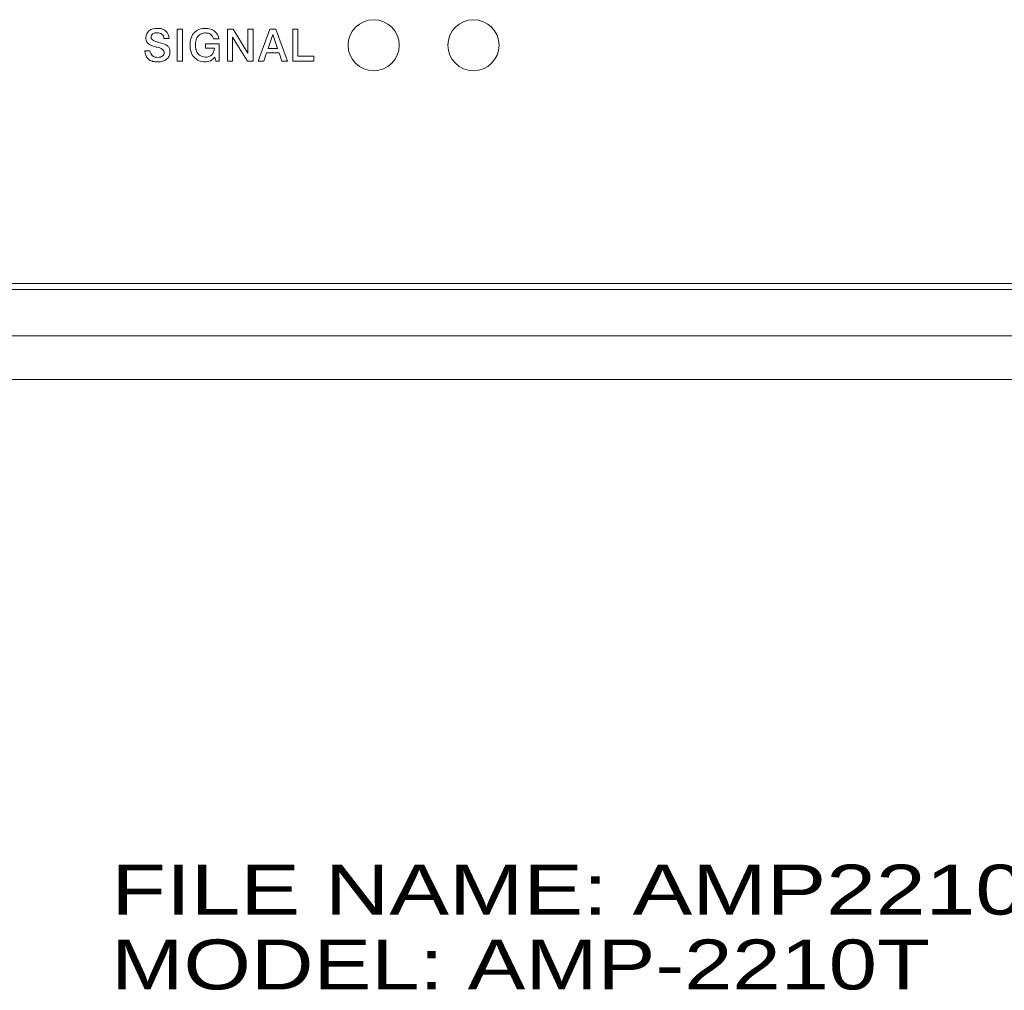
# Model space of a CAD drawing. Header units: inches. Extents: x 0 to 54.8, y -1.5 to 18.4.
# Tile 6 of 43: x 7.4 to 9.9, y -1.5 to 0.9. Entities that reach past the tile are written whole.
import ezdxf
from ezdxf.enums import TextEntityAlignment as Align

# ---------------------------------------------------------------- set-up
doc = ezdxf.new("R2010")
doc.units = ezdxf.units.IN
doc.header["$MEASUREMENT"] = 0
doc.layers.get('0').update_dxf_attribs({"color": 8})
doc.layers.add('SCREEN', color=5, linetype='Continuous')
doc.layers.add('TEXT', color=1, linetype='Continuous')

msp = doc.modelspace()

# ---------------------------------------------------------------- linework, layer by layer
at = {"lineweight": 5}
for points in [[(8.364, 0.837), (8.364, 0.8723), (8.3353, 0.901), (8.3, 0.901), (8.3, 0.901), (8.2647, 0.901), (8.236, 0.8723), (8.236, 0.837), (8.236, 0.837), (8.236, 0.8017), (8.2647, 0.773), (8.3, 0.773), (8.3, 0.773), (8.3353, 0.773), (8.364, 0.8017), (8.364, 0.837)], [(8.614, 0.837), (8.614, 0.8723), (8.5853, 0.901), (8.55, 0.901), (8.55, 0.901), (8.5147, 0.901), (8.486, 0.8723), (8.486, 0.837), (8.486, 0.837), (8.486, 0.8017), (8.5147, 0.773), (8.55, 0.773), (8.55, 0.773), (8.5853, 0.773), (8.614, 0.8017), (8.614, 0.837)]]:
    msp.add_open_spline(points, degree=3, knots=[0, 0, 0, 0, 0.25, 0.25, 0.25, 0.25, 0.5, 0.5, 0.5, 0.5, 0.75, 0.75, 0.75, 0.75, 1, 1, 1, 1], dxfattribs=at)
for points in [[(18.14, 0.225), (18.14, 0.225), (0.86, 0.225), (0.86, 0.225)], [(0.875, 0.24), (0.875, 0.24), (18.125, 0.24), (18.125, 0.24)], [(18.14, 0.109), (18.14, 0.109), (0.86, 0.109), (0.86, 0.109)], [(18.14, 0), (18.14, 0), (0.86, 0), (0.86, 0)]]:
    msp.add_open_spline(points, degree=3, dxfattribs=at)
at = {"layer": 'SCREEN', "lineweight": 5}
for points, knots in [([(7.7536, 0.833), (7.7469, 0.8347), (7.7395, 0.8369), (7.7347, 0.8419), (7.7347, 0.8419), (7.7329, 0.8438), (7.7315, 0.846), (7.7306, 0.8484), (7.7306, 0.8484), (7.7295, 0.851), (7.729, 0.8539), (7.7292, 0.8568), (7.7292, 0.8568), (7.7295, 0.8629), (7.7326, 0.8691), (7.7373, 0.873), (7.7373, 0.873), (7.743, 0.8779), (7.7512, 0.8793), (7.7588, 0.8793), (7.7588, 0.8793), (7.7624, 0.8793), (7.7659, 0.8789), (7.7693, 0.8779)], [0, 0, 0, 0, 0.166667, 0.166667, 0.166667, 0.166667, 0.333333, 0.333333, 0.333333, 0.333333, 0.5, 0.5, 0.5, 0.5, 0.666667, 0.666667, 0.666667, 0.666667, 0.833333, 0.833333, 0.833333, 0.833333, 1, 1, 1, 1]), ([(7.7749, 0.8538), (7.7747, 0.8578), (7.7728, 0.8619), (7.7698, 0.8645), (7.7698, 0.8645), (7.7665, 0.8673), (7.7619, 0.8683), (7.7573, 0.8683), (7.7573, 0.8683), (7.7534, 0.8683), (7.7496, 0.8676), (7.7466, 0.8653), (7.7466, 0.8653), (7.7444, 0.8635), (7.7426, 0.8606), (7.7425, 0.8577), (7.7425, 0.8577), (7.7425, 0.8573), (7.7425, 0.8568), (7.7426, 0.8563)], [0, 0, 0, 0, 0.2, 0.2, 0.2, 0.2, 0.4, 0.4, 0.4, 0.4, 0.6, 0.6, 0.6, 0.6, 0.8, 0.8, 0.8, 0.8, 1, 1, 1, 1]), ([(7.7693, 0.8779), (7.7698, 0.8778), (7.7702, 0.8777), (7.7706, 0.8776), (7.7706, 0.8776), (7.7739, 0.8765), (7.7771, 0.8748), (7.7797, 0.8724), (7.7797, 0.8724), (7.7847, 0.8678), (7.7875, 0.8606), (7.7876, 0.8539)], [0, 0, 0, 0, 0.333333, 0.333333, 0.333333, 0.333333, 0.666667, 0.666667, 0.666667, 0.666667, 1, 1, 1, 1]), ([(7.9023, 0.8074), (7.8995, 0.8036), (7.8957, 0.8004), (7.8915, 0.7983), (7.8915, 0.7983), (7.8871, 0.7961), (7.8822, 0.7951), (7.8772, 0.7952), (7.8772, 0.7952), (7.8672, 0.7953), (7.857, 0.7995), (7.8503, 0.8068), (7.8503, 0.8068), (7.8468, 0.8106), (7.8443, 0.8153), (7.8426, 0.8202), (7.8426, 0.8202), (7.8408, 0.8256), (7.8401, 0.8314), (7.8401, 0.8372), (7.8401, 0.8372), (7.84, 0.8431), (7.8408, 0.8489), (7.8426, 0.8545), (7.8426, 0.8545), (7.844, 0.8583), (7.8458, 0.8619), (7.8482, 0.8652)], [0, 0, 0, 0, 0.142857, 0.142857, 0.142857, 0.142857, 0.285714, 0.285714, 0.285714, 0.285714, 0.428571, 0.428571, 0.428571, 0.428571, 0.571429, 0.571429, 0.571429, 0.571429, 0.714286, 0.714286, 0.714286, 0.714286, 0.857143, 0.857143, 0.857143, 0.857143, 1, 1, 1, 1]), ([(7.8482, 0.8652), (7.8489, 0.8661), (7.8496, 0.867), (7.8504, 0.8678), (7.8504, 0.8678), (7.8538, 0.8715), (7.8579, 0.8745), (7.8625, 0.8764), (7.8625, 0.8764), (7.8674, 0.8785), (7.8728, 0.8793), (7.8781, 0.8793), (7.8781, 0.8793), (7.8825, 0.8793), (7.8869, 0.8788), (7.8912, 0.8775), (7.8912, 0.8775), (7.8949, 0.8764), (7.8985, 0.8747), (7.9016, 0.8723), (7.9016, 0.8723), (7.9074, 0.8676), (7.9114, 0.8601), (7.9124, 0.8527)], [0, 0, 0, 0, 0.166667, 0.166667, 0.166667, 0.166667, 0.333333, 0.333333, 0.333333, 0.333333, 0.5, 0.5, 0.5, 0.5, 0.666667, 0.666667, 0.666667, 0.666667, 0.833333, 0.833333, 0.833333, 0.833333, 1, 1, 1, 1]), ([(7.8992, 0.8527), (7.8983, 0.857), (7.8958, 0.8612), (7.8923, 0.8639), (7.8923, 0.8639), (7.8886, 0.8667), (7.8837, 0.8678), (7.8789, 0.8678), (7.8789, 0.8678), (7.8752, 0.8679), (7.8716, 0.8673), (7.8683, 0.8659), (7.8683, 0.8659), (7.8653, 0.8645), (7.8625, 0.8624), (7.8603, 0.8599), (7.8603, 0.8599), (7.858, 0.8571), (7.8564, 0.8538), (7.8554, 0.8503), (7.8554, 0.8503), (7.8541, 0.8462), (7.8537, 0.8418), (7.8537, 0.8375), (7.8537, 0.8375), (7.8537, 0.8337), (7.8541, 0.8299), (7.855, 0.8262)], [0, 0, 0, 0, 0.142857, 0.142857, 0.142857, 0.142857, 0.285714, 0.285714, 0.285714, 0.285714, 0.428571, 0.428571, 0.428571, 0.428571, 0.571429, 0.571429, 0.571429, 0.571429, 0.714286, 0.714286, 0.714286, 0.714286, 0.857143, 0.857143, 0.857143, 0.857143, 1, 1, 1, 1]), ([(7.7426, 0.8563), (7.7427, 0.8554), (7.743, 0.8544), (7.7434, 0.8536), (7.7434, 0.8536), (7.7441, 0.8523), (7.745, 0.8512), (7.7461, 0.8503), (7.7461, 0.8503), (7.7478, 0.8489), (7.7498, 0.8481), (7.7518, 0.8474), (7.7518, 0.8474), (7.7549, 0.8462), (7.7582, 0.8453), (7.7614, 0.8444), (7.7614, 0.8444), (7.7663, 0.843), (7.7712, 0.8417), (7.776, 0.8398), (7.776, 0.8398), (7.779, 0.8385), (7.7821, 0.837), (7.7844, 0.8347), (7.7844, 0.8347), (7.7862, 0.833), (7.7876, 0.8308), (7.7885, 0.8285), (7.7885, 0.8285), (7.7895, 0.8259), (7.7898, 0.823), (7.7898, 0.8202), (7.7898, 0.8202), (7.7898, 0.8167), (7.7892, 0.8132), (7.7877, 0.81), (7.7877, 0.81), (7.7863, 0.8069), (7.784, 0.8042), (7.7814, 0.8021), (7.7814, 0.8021), (7.7785, 0.7997), (7.7751, 0.798), (7.7715, 0.7969), (7.7715, 0.7969), (7.7674, 0.7957), (7.7631, 0.7952), (7.7588, 0.7952), (7.7588, 0.7952), (7.7549, 0.7952), (7.7509, 0.7956), (7.7471, 0.7966)], [0, 0, 0, 0, 0.076923, 0.076923, 0.076923, 0.076923, 0.153846, 0.153846, 0.153846, 0.153846, 0.230769, 0.230769, 0.230769, 0.230769, 0.307692, 0.307692, 0.307692, 0.307692, 0.384615, 0.384615, 0.384615, 0.384615, 0.461538, 0.461538, 0.461538, 0.461538, 0.538462, 0.538462, 0.538462, 0.538462, 0.615385, 0.615385, 0.615385, 0.615385, 0.692308, 0.692308, 0.692308, 0.692308, 0.769231, 0.769231, 0.769231, 0.769231, 0.846154, 0.846154, 0.846154, 0.846154, 0.923077, 0.923077, 0.923077, 0.923077, 1, 1, 1, 1]), ([(7.7471, 0.7966), (7.7466, 0.7967), (7.7461, 0.7968), (7.7456, 0.797), (7.7456, 0.797), (7.742, 0.7981), (7.7385, 0.7998), (7.7357, 0.8024), (7.7357, 0.8024), (7.7301, 0.8074), (7.7272, 0.8155), (7.7268, 0.823)], [0, 0, 0, 0, 0.333333, 0.333333, 0.333333, 0.333333, 0.666667, 0.666667, 0.666667, 0.666667, 1, 1, 1, 1]), ([(7.7397, 0.823), (7.7401, 0.8185), (7.7422, 0.8138), (7.7456, 0.8109), (7.7456, 0.8109), (7.7494, 0.8076), (7.7547, 0.8066), (7.7599, 0.8066), (7.7599, 0.8066), (7.764, 0.8067), (7.768, 0.8074), (7.7711, 0.81), (7.7711, 0.81), (7.7736, 0.8119), (7.7756, 0.815), (7.7755, 0.8181), (7.7755, 0.8181), (7.7755, 0.8182), (7.7755, 0.8184), (7.7755, 0.8186)], [0, 0, 0, 0, 0.2, 0.2, 0.2, 0.2, 0.4, 0.4, 0.4, 0.4, 0.6, 0.6, 0.6, 0.6, 0.8, 0.8, 0.8, 0.8, 1, 1, 1, 1]), ([(7.7755, 0.8186), (7.7754, 0.8199), (7.7749, 0.8212), (7.7743, 0.8224), (7.7743, 0.8224), (7.7735, 0.824), (7.7724, 0.8254), (7.7711, 0.8265), (7.7711, 0.8265), (7.7675, 0.8299), (7.762, 0.8309), (7.7571, 0.8321)], [0, 0, 0, 0, 0.333333, 0.333333, 0.333333, 0.333333, 0.666667, 0.666667, 0.666667, 0.666667, 1, 1, 1, 1]), ([(7.855, 0.8262), (7.8551, 0.8258), (7.8553, 0.8253), (7.8554, 0.8249), (7.8554, 0.8249), (7.8564, 0.8214), (7.858, 0.818), (7.8604, 0.8152), (7.8604, 0.8152), (7.8647, 0.8101), (7.8717, 0.8071), (7.8786, 0.8071), (7.8786, 0.8071), (7.8846, 0.807), (7.8905, 0.8091), (7.8946, 0.8132), (7.8946, 0.8132), (7.8987, 0.8173), (7.9008, 0.8236), (7.901, 0.8294)], [0, 0, 0, 0, 0.2, 0.2, 0.2, 0.2, 0.4, 0.4, 0.4, 0.4, 0.6, 0.6, 0.6, 0.6, 0.8, 0.8, 0.8, 0.8, 1, 1, 1, 1])]:
    msp.add_open_spline(points, degree=3, knots=knots, dxfattribs=at)
for points in [[(7.8082, 0.8772), (7.8082, 0.8772), (7.8082, 0.8772), (7.8082, 0.8772)], [(7.8082, 0.7973), (7.8082, 0.7973), (7.8082, 0.8772), (7.8082, 0.8772)], [(7.8082, 0.8772), (7.8082, 0.8772), (7.8216, 0.8772), (7.8216, 0.8772)], [(7.8216, 0.8772), (7.8216, 0.8772), (7.8216, 0.8772), (7.8216, 0.8772)], [(7.8216, 0.8772), (7.8216, 0.8772), (7.8216, 0.7973), (7.8216, 0.7973)], [(7.8216, 0.8772), (7.8216, 0.8772), (7.8216, 0.8772), (7.8216, 0.8772)], [(7.9337, 0.8772), (7.9337, 0.8772), (7.9337, 0.8772), (7.9337, 0.8772)], [(7.9337, 0.7973), (7.9337, 0.7973), (7.9337, 0.8772), (7.9337, 0.8772)], [(7.9337, 0.8772), (7.9337, 0.8772), (7.9478, 0.8772), (7.9478, 0.8772)], [(7.9478, 0.8772), (7.9478, 0.8772), (7.985, 0.8174), (7.985, 0.8174)], [(7.9478, 0.8772), (7.9478, 0.8772), (7.9478, 0.8772), (7.9478, 0.8772)], [(7.985, 0.8772), (7.985, 0.8772), (7.985, 0.8772), (7.985, 0.8772)], [(7.985, 0.8174), (7.985, 0.8174), (7.985, 0.8772), (7.985, 0.8772)], [(7.985, 0.8772), (7.985, 0.8772), (7.9979, 0.8772), (7.9979, 0.8772)], [(7.9979, 0.8772), (7.9979, 0.8772), (7.9979, 0.8772), (7.9979, 0.8772)], [(7.9979, 0.8772), (7.9979, 0.8772), (7.9979, 0.7973), (7.9979, 0.7973)], [(7.9979, 0.8772), (7.9979, 0.8772), (7.9979, 0.8772), (7.9979, 0.8772)], [(8.011, 0.7973), (8.011, 0.7973), (8.04, 0.8772), (8.04, 0.8772)], [(8.0474, 0.8638), (8.0474, 0.8638), (8.0356, 0.8291), (8.0356, 0.8291)], [(8.04, 0.8772), (8.04, 0.8772), (8.04, 0.8772), (8.04, 0.8772)], [(8.04, 0.8772), (8.04, 0.8772), (8.055, 0.8772), (8.055, 0.8772)], [(8.0474, 0.8638), (8.0474, 0.8638), (8.0474, 0.8638), (8.0474, 0.8638)], [(8.0593, 0.8291), (8.0593, 0.8291), (8.0474, 0.8638), (8.0474, 0.8638)], [(8.055, 0.8772), (8.055, 0.8772), (8.0843, 0.7973), (8.0843, 0.7973)], [(8.055, 0.8772), (8.055, 0.8772), (8.055, 0.8772), (8.055, 0.8772)], [(8.0972, 0.8772), (8.0972, 0.8772), (8.0972, 0.8772), (8.0972, 0.8772)], [(8.0972, 0.7973), (8.0972, 0.7973), (8.0972, 0.8772), (8.0972, 0.8772)], [(8.0972, 0.8772), (8.0972, 0.8772), (8.1105, 0.8772), (8.1105, 0.8772)], [(8.1105, 0.8772), (8.1105, 0.8772), (8.1105, 0.8772), (8.1105, 0.8772)], [(8.1105, 0.8772), (8.1105, 0.8772), (8.1105, 0.8094), (8.1105, 0.8094)], [(8.1105, 0.8772), (8.1105, 0.8772), (8.1105, 0.8772), (8.1105, 0.8772)], [(7.7876, 0.8539), (7.7876, 0.8539), (7.7749, 0.8538), (7.7749, 0.8538)], [(7.7876, 0.8539), (7.7876, 0.8539), (7.7876, 0.8539), (7.7876, 0.8539)], [(7.8792, 0.8404), (7.8792, 0.8404), (7.8792, 0.8404), (7.8792, 0.8404)], [(7.8792, 0.8294), (7.8792, 0.8294), (7.8792, 0.8404), (7.8792, 0.8404)], [(7.8792, 0.8404), (7.8792, 0.8404), (7.9133, 0.8404), (7.9133, 0.8404)], [(7.9124, 0.8527), (7.9124, 0.8527), (7.8992, 0.8527), (7.8992, 0.8527)], [(7.9124, 0.8527), (7.9124, 0.8527), (7.9124, 0.8527), (7.9124, 0.8527)], [(7.9133, 0.8404), (7.9133, 0.8404), (7.9133, 0.8404), (7.9133, 0.8404)], [(7.9133, 0.8404), (7.9133, 0.8404), (7.9133, 0.7973), (7.9133, 0.7973)], [(7.9133, 0.8404), (7.9133, 0.8404), (7.9133, 0.8404), (7.9133, 0.8404)], [(7.9464, 0.8571), (7.9464, 0.8571), (7.9464, 0.8571), (7.9464, 0.8571)], [(7.9464, 0.8571), (7.9464, 0.8571), (7.9464, 0.7973), (7.9464, 0.7973)], [(7.9839, 0.7973), (7.9839, 0.7973), (7.9464, 0.8571), (7.9464, 0.8571)], [(7.7268, 0.823), (7.7268, 0.823), (7.7397, 0.823), (7.7397, 0.823)], [(7.7397, 0.823), (7.7397, 0.823), (7.7397, 0.823), (7.7397, 0.823)], [(7.7571, 0.8321), (7.756, 0.8324), (7.7548, 0.8327), (7.7536, 0.833)], [(7.901, 0.8294), (7.901, 0.8294), (7.8792, 0.8294), (7.8792, 0.8294)], [(7.901, 0.8294), (7.901, 0.8294), (7.901, 0.8294), (7.901, 0.8294)], [(8.0319, 0.818), (8.0319, 0.818), (8.0249, 0.7973), (8.0249, 0.7973)], [(8.0319, 0.818), (8.0319, 0.818), (8.0319, 0.818), (8.0319, 0.818)], [(8.063, 0.818), (8.063, 0.818), (8.0319, 0.818), (8.0319, 0.818)], [(8.0356, 0.8291), (8.0356, 0.8291), (8.0593, 0.8291), (8.0593, 0.8291)], [(8.0593, 0.8291), (8.0593, 0.8291), (8.0593, 0.8291), (8.0593, 0.8291)], [(8.0701, 0.7973), (8.0701, 0.7973), (8.063, 0.818), (8.063, 0.818)], [(8.063, 0.818), (8.063, 0.818), (8.063, 0.818), (8.063, 0.818)], [(7.8216, 0.7973), (7.8216, 0.7973), (7.8082, 0.7973), (7.8082, 0.7973)], [(7.8216, 0.7973), (7.8216, 0.7973), (7.8216, 0.7973), (7.8216, 0.7973)], [(7.9045, 0.7973), (7.9045, 0.7973), (7.9023, 0.8074), (7.9023, 0.8074)], [(7.9133, 0.7973), (7.9133, 0.7973), (7.9045, 0.7973), (7.9045, 0.7973)], [(7.9133, 0.7973), (7.9133, 0.7973), (7.9133, 0.7973), (7.9133, 0.7973)], [(7.9464, 0.7973), (7.9464, 0.7973), (7.9337, 0.7973), (7.9337, 0.7973)], [(7.9464, 0.7973), (7.9464, 0.7973), (7.9464, 0.7973), (7.9464, 0.7973)], [(7.9979, 0.7973), (7.9979, 0.7973), (7.9839, 0.7973), (7.9839, 0.7973)], [(7.9979, 0.7973), (7.9979, 0.7973), (7.9979, 0.7973), (7.9979, 0.7973)], [(8.0249, 0.7973), (8.0249, 0.7973), (8.011, 0.7973), (8.011, 0.7973)], [(8.0249, 0.7973), (8.0249, 0.7973), (8.0249, 0.7973), (8.0249, 0.7973)], [(8.0843, 0.7973), (8.0843, 0.7973), (8.0701, 0.7973), (8.0701, 0.7973)], [(8.0843, 0.7973), (8.0843, 0.7973), (8.0843, 0.7973), (8.0843, 0.7973)], [(8.1499, 0.7973), (8.1499, 0.7973), (8.0972, 0.7973), (8.0972, 0.7973)], [(8.1105, 0.8094), (8.1105, 0.8094), (8.1499, 0.8094), (8.1499, 0.8094)], [(8.1499, 0.8094), (8.1499, 0.8094), (8.1499, 0.8094), (8.1499, 0.8094)], [(8.1499, 0.8094), (8.1499, 0.8094), (8.1499, 0.7973), (8.1499, 0.7973)], [(8.1499, 0.8094), (8.1499, 0.8094), (8.1499, 0.8094), (8.1499, 0.8094)], [(8.1499, 0.7973), (8.1499, 0.7973), (8.1499, 0.7973), (8.1499, 0.7973)]]:
    msp.add_open_spline(points, degree=3, dxfattribs=at)

# ---------------------------------------------------------------- texts
at = {"layer": 'TEXT', "linetype": 'Continuous'}
for s, width, p, p2 in [('FILE NAME: AMP2210T', 1.130107, (7.6431, -1.3407), (10.0681, -1.3407)), ('MODEL: AMP-2210T', 1.131046, (7.6431, -1.5282), (9.6931, -1.5282))]:
    msp.add_text(s, height=0.125, dxfattribs=dict(at, width=width)).set_placement(p, p2, align=Align.FIT)

doc.saveas('drawing.dxf')
